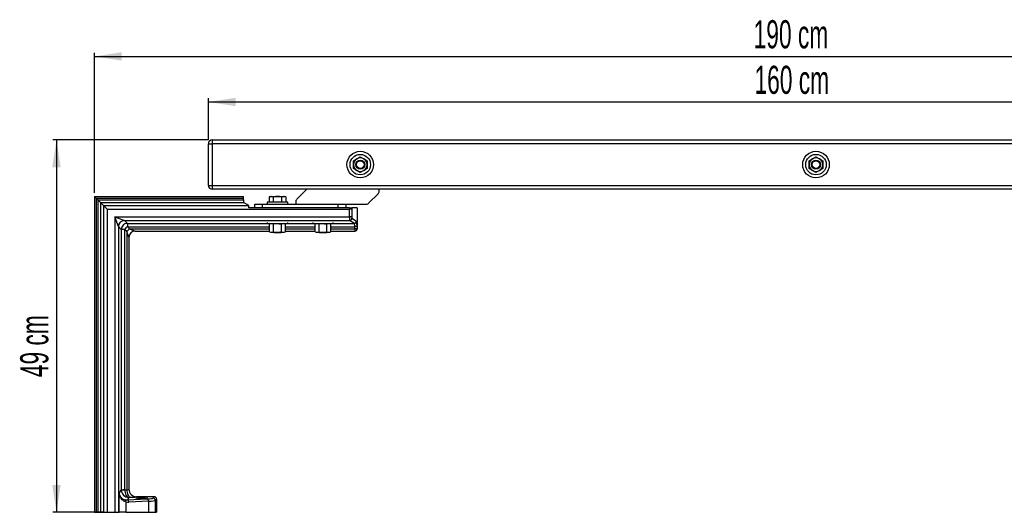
# Model space of a CAD drawing. Header units: millimetres. Extents: x 28 to 546, y 23 to 182.
# Tile 1 of 2: x 28 to 287, y 52 to 182. Entities that reach past the tile are written whole.
import ezdxf

# ---------------------------------------------------------------- set-up
doc = ezdxf.new("R2010")
doc.units = ezdxf.units.MM
doc.layers.add('FORMAT', color=7, linetype='Continuous')
doc.styles.add('SLDTEXTSTYLE0', font='TXT', dxfattribs={"width": 0.605})
doc.dimstyles.new('SLDDIMSTYLE0', dxfattribs={"dimtxt": 7.191292, "dimasz": 7.191292, "dimexe": 0, "dimexo": 0.0625, "dimgap": 1.797823, "dimtad": 1, "dimlfac": 5, "dimrnd": 1e-09, "dimzin": 12, "dimdsep": 46, "dimtxsty": 'SLDTEXTSTYLE0', "dimsah": 1, "dimcen": 0.09, "dimadec": 0, "dimazin": 3, "dimtfac": 1, "dimtofl": 0, "dimtmove": 0, "dimatfit": 3, "dimfxl": 0, "dimfrac": 2, "dimtolj": 1, "dimtzin": 12, "dimarcsym": 0})

# ---------------------------------------------------------------- blocks, each defined once
blk = doc.blocks.new('_D')
at = {"layer": 'FORMAT'}
for p, q in [((77.23, 149.96), (36.23, 149.96)), ((37.22, 149.96), (37.22, 51.86)), ((49.6, 51.86), (36.23, 51.86))]:
    blk.add_line(p, q, dxfattribs=at)
for points in [[(37.22, 149.96), (36.11, 142.77), (38.33, 142.77)], [(37.22, 51.86), (38.33, 59.06), (36.11, 59.06)]]:
    blk.add_solid(points, dxfattribs=at)
at = {"layer": 'FORMAT', "insert": (27.67, 87.47), "char_height": 7.408, "attachment_point": 1, "rotation": 90, "style": 'SLDTEXTSTYLE0'}
blk.add_mtext('49 cm', dxfattribs=at)
blk = doc.blocks.new('_D_1')
at = {"layer": 'FORMAT'}
for p, q in [((77.22, 149.95), (77.22, 160.95)), ((397.22, 149.95), (397.22, 160.95)), ((77.22, 159.96), (397.22, 159.96))]:
    blk.add_line(p, q, dxfattribs=at)
for points in [[(77.22, 159.96), (84.41, 158.86), (84.41, 161.07)], [(397.22, 159.96), (390.03, 161.07), (390.03, 158.86)]]:
    blk.add_solid(points, dxfattribs=at)
at = {"layer": 'FORMAT', "insert": (221.03, 169.51), "char_height": 7.408, "attachment_point": 1, "style": 'SLDTEXTSTYLE0'}
blk.add_mtext('160 cm', dxfattribs=at)
blk = doc.blocks.new('_D_2')
at = {"layer": 'FORMAT'}
for p, q in [((47.22, 136.05), (47.22, 172.95)), ((47.22, 171.96), (426.77, 171.96)), ((426.77, 135.6), (426.77, 172.95))]:
    blk.add_line(p, q, dxfattribs=at)
for points in [[(47.22, 171.96), (54.41, 170.86), (54.41, 173.07)], [(426.77, 171.96), (419.57, 173.07), (419.57, 170.86)]]:
    blk.add_solid(points, dxfattribs=at)
at = {"layer": 'FORMAT', "insert": (220.8, 181.51), "char_height": 7.408, "attachment_point": 1, "style": 'SLDTEXTSTYLE0'}
blk.add_mtext('190 cm', dxfattribs=at)

msp = doc.modelspace()

# ---------------------------------------------------------------- linework, layer by layer
at = {"color": 7, "linetype": 'Continuous', "lineweight": 25}
for p, q in [((77.2205, 137.9638), (77.2205, 148.9638)), ((77.2205, 148.9638), (78.2205, 148.9638)), ((78.2205, 149.9638), (78.2205, 148.9638)), ((78.2205, 149.9638), (396.2205, 149.9638)), ((78.2205, 148.9638), (78.2205, 137.9638)), ((396.2205, 148.9638), (78.2205, 148.9638)), ((116.3205, 145.0227), (117.2205, 145.5423)), ((117.2205, 145.5423), (118.1205, 145.0227)), ((236.3205, 145.0227), (237.2205, 145.5423)), ((237.2205, 145.5423), (238.1205, 145.0227)), ((115.4205, 144.5031), (116.3205, 145.0227)), ((115.4205, 143.4638), (115.4205, 144.5031)), ((118.1205, 145.0227), (119.0205, 144.5031)), ((119.0205, 144.5031), (119.0205, 143.4638)), ((235.4205, 144.5031), (236.3205, 145.0227)), ((235.4205, 143.4638), (235.4205, 144.5031)), ((238.1205, 145.0227), (239.0205, 144.5031)), ((239.0205, 144.5031), (239.0205, 143.4638)), ((116.3205, 141.905), (115.4205, 142.4246)), ((117.2205, 141.3854), (116.3205, 141.905)), ((118.1205, 141.905), (117.2205, 141.3854)), ((119.0205, 142.4246), (118.1205, 141.905)), ((236.3205, 141.905), (235.4205, 142.4246)), ((237.2205, 141.3854), (236.3205, 141.905)), ((238.1205, 141.905), (237.2205, 141.3854)), ((239.0205, 142.4246), (238.1205, 141.905)), ((77.2205, 137.9638), (78.2205, 137.9638)), ((78.2205, 137.9638), (396.2205, 137.9638)), ((78.2205, 137.9638), (78.2205, 136.9638)), ((47.2205, 135.0638), (47.2205, 51.8638)), ((47.2205, 135.0638), (47.675, 134.6094)), ((47.2205, 135.0638), (86.4274, 135.0638)), ((396.2205, 136.9638), (78.2205, 136.9638)), ((93.5205, 135.0638), (93.2266, 134.9569)), ((93.7751, 135.0638), (93.2266, 134.9569)), ((93.2266, 134.9569), (93.2266, 133.6838)), ((93.5205, 135.0638), (93.7751, 135.0638)), ((93.7751, 135.0638), (95.4205, 135.0638)), ((94.3236, 134.9569), (93.7751, 135.0638)), ((94.3236, 134.9569), (94.3236, 133.6838)), ((95.4205, 135.0638), (97.066, 135.0638)), ((97.066, 135.0638), (96.5175, 134.9569)), ((96.5175, 134.9569), (96.5175, 133.6838)), ((97.6145, 134.9569), (97.066, 135.0638)), ((97.066, 135.0638), (97.3205, 135.0638)), ((97.6145, 134.9569), (97.3205, 135.0638)), ((97.6145, 134.9569), (97.6145, 133.6838)), ((103.1205, 136.9638), (100.5134, 134.3567)), ((119.5134, 133.3567), (121.9276, 135.771)), ((122.2205, 136.4781), (122.2205, 136.9638)), ((47.675, 134.6094), (48.0859, 134.1984)), ((47.675, 134.6094), (86.4579, 134.6094)), ((47.675, 134.6094), (47.675, 51.8638)), ((48.0859, 134.1984), (48.0859, 51.8638)), ((48.0859, 134.1984), (48.843, 133.4414)), ((48.0859, 134.1984), (86.4633, 134.1984)), ((48.843, 133.4414), (49.5918, 132.6926)), ((48.843, 133.4414), (86.5126, 133.4414)), ((48.843, 133.4414), (48.843, 51.8638)), ((49.5918, 132.6926), (49.5918, 51.8638)), ((49.5918, 132.6926), (50.5913, 131.693)), ((49.5918, 132.6926), (87.8371, 132.6926)), ((86.4633, 134.1984), (86.4579, 134.6094)), ((87.8371, 132.6926), (86.5126, 133.4414)), ((89.4205, 132.0638), (89.4205, 133.0638)), ((89.4205, 133.0638), (91.4205, 133.0638)), ((91.4205, 133.0638), (91.4205, 132.0638)), ((91.4205, 133.0638), (111.4205, 133.0638)), ((92.7457, 133.5888), (92.7207, 133.5638)), ((92.7207, 133.5638), (92.7207, 133.0638)), ((95.4207, 133.5638), (92.7207, 133.5638)), ((95.4207, 133.5888), (92.7457, 133.5888)), ((93.2266, 133.6838), (94.3236, 133.6838)), ((93.7575, 133.6838), (93.7575, 133.5888)), ((94.3236, 133.6838), (96.5175, 133.6838)), ((98.0957, 133.5888), (95.4207, 133.5888)), ((98.1207, 133.5638), (95.4207, 133.5638)), ((96.5175, 133.6838), (97.6145, 133.6838)), ((97.0835, 133.5888), (97.0835, 133.6838)), ((98.1207, 133.5638), (98.0957, 133.5888)), ((98.1207, 133.0638), (98.1207, 133.5638)), ((100.2205, 133.6496), (100.2205, 133.0638)), ((111.4205, 132.0638), (111.4205, 133.0638)), ((111.4205, 133.0638), (113.4205, 133.0638)), ((113.4205, 133.0638), (118.8063, 133.0638)), ((113.4205, 133.0638), (113.4205, 132.0638)), ((50.5913, 131.693), (50.5913, 51.8638)), ((50.5913, 131.693), (114.3837, 131.693)), ((53.5504, 127.1348), (52.5508, 129.7336)), ((52.5508, 129.7336), (55.1496, 128.734)), ((52.5508, 129.7336), (114.3837, 129.7336)), ((52.5508, 129.7336), (52.5508, 51.8638)), ((114.3852, 132.0638), (87.8842, 132.0638)), ((114.3837, 129.7336), (114.3837, 131.693)), ((114.9829, 131.693), (114.3837, 131.693)), ((114.9829, 129.7336), (114.3837, 129.7336)), ((114.9829, 131.693), (114.9829, 129.7336)), ((116.4205, 132.0638), (114.996, 132.0638)), ((116.4205, 132.0638), (116.4205, 126.5638)), ((53.5504, 127.1348), (53.5504, 51.8638)), ((54.2912, 126.394), (53.5504, 127.1348)), ((55.1496, 128.734), (114.4041, 128.734)), ((55.1496, 128.734), (55.8904, 127.9932)), ((55.8904, 127.9932), (55.8904, 127.1095)), ((55.8904, 127.1095), (56.4833, 126.5166)), ((92.7205, 128.2408), (92.7205, 127.8238)), ((95.4205, 127.8238), (92.7205, 127.8238)), ((93.6205, 127.8238), (93.3421, 127.7492)), ((93.8617, 127.8238), (93.3421, 127.7492)), ((93.3421, 125.7385), (93.3421, 127.7492)), ((94.3813, 127.7492), (93.8617, 127.8238)), ((95.4205, 127.8238), (94.3813, 127.7492)), ((94.3813, 125.7385), (94.3813, 127.7492)), ((98.1205, 127.8238), (95.4205, 127.8238)), ((96.9794, 127.8238), (96.4598, 127.7492)), ((96.4598, 125.7385), (96.4598, 127.7492)), ((97.499, 127.7492), (96.9794, 127.8238)), ((97.499, 127.7492), (97.2205, 127.8238)), ((97.499, 125.7385), (97.499, 127.7492)), ((98.1205, 127.8238), (98.1205, 128.2408)), ((104.7205, 128.2408), (104.7205, 127.8238)), ((107.4205, 127.8238), (104.7205, 127.8238)), ((105.6205, 127.8238), (105.3421, 127.7492)), ((105.8617, 127.8238), (105.3421, 127.7492)), ((105.3421, 125.7385), (105.3421, 127.7492)), ((106.3813, 127.7492), (105.8617, 127.8238)), ((107.4205, 127.8238), (106.3813, 127.7492)), ((106.3813, 125.7385), (106.3813, 127.7492)), ((110.1205, 127.8238), (107.4205, 127.8238)), ((108.9794, 127.8238), (108.4598, 127.7492)), ((108.4598, 125.7385), (108.4598, 127.7492)), ((109.499, 127.7492), (108.9794, 127.8238)), ((109.499, 127.7492), (109.2205, 127.8238)), ((109.499, 125.7385), (109.499, 127.7492)), ((110.1205, 127.8238), (110.1205, 128.2408)), ((115.6658, 127.9932), (114.4041, 128.734)), ((115.0032, 129.3337), (116.265, 128.5929)), ((115.7809, 126.5166), (115.7654, 127.1095)), ((116.3646, 127.3779), (116.3801, 126.785)), ((54.2912, 126.394), (54.2912, 57.8141)), ((55.1749, 126.394), (54.2912, 126.394)), ((55.1749, 126.394), (55.1749, 57.8141)), ((55.7677, 125.8011), (55.1749, 126.394)), ((55.7677, 125.8011), (55.7677, 57.8116)), ((56.3205, 124.3638), (55.7677, 125.8011)), ((56.4833, 126.5166), (57.9205, 125.9638)), ((57.9205, 125.9638), (93.3421, 125.9638)), ((93.3421, 125.7385), (93.6205, 125.6638)), ((93.3421, 125.7385), (93.8617, 125.6638)), ((93.6205, 125.6638), (93.8617, 125.6638)), ((93.8617, 125.6638), (94.3813, 125.7385)), ((93.8617, 125.6638), (95.4205, 125.6638)), ((94.2924, 125.6638), (94.4352, 125.5638)), ((94.3813, 125.7385), (95.4205, 125.6638)), ((94.4352, 125.5638), (96.4058, 125.5638)), ((95.4205, 125.6638), (96.9794, 125.6638)), ((96.4058, 125.5638), (96.5486, 125.6638)), ((96.4598, 125.7385), (96.9794, 125.6638)), ((96.9794, 125.6638), (97.499, 125.7385)), ((96.9794, 125.6638), (97.2205, 125.6638)), ((97.2205, 125.6638), (97.499, 125.7385)), ((97.499, 125.9638), (105.3421, 125.9638)), ((105.3421, 125.7385), (105.6205, 125.6638)), ((105.3421, 125.7385), (105.8617, 125.6638)), ((105.6205, 125.6638), (105.8617, 125.6638)), ((105.8617, 125.6638), (106.3813, 125.7385)), ((105.8617, 125.6638), (107.4205, 125.6638)), ((106.2924, 125.6638), (106.4352, 125.5638)), ((106.3813, 125.7385), (107.4205, 125.6638)), ((106.4352, 125.5638), (108.4058, 125.5638)), ((107.4205, 125.6638), (108.9794, 125.6638)), ((108.4058, 125.5638), (108.5486, 125.6638)), ((108.4598, 125.7385), (108.9794, 125.6638)), ((108.9794, 125.6638), (109.499, 125.7385)), ((108.9794, 125.6638), (109.2205, 125.6638)), ((109.2205, 125.6638), (109.499, 125.7385)), ((109.499, 125.9638), (115.7997, 125.9638)), ((115.8197, 125.9638), (115.7997, 125.9638)), ((116.3989, 126.5638), (116.4205, 126.5638)), ((56.3205, 124.3638), (56.3205, 57.9522)), ((53.7288, 56.8563), (54.2912, 57.8141)), ((54.2912, 57.8141), (55.1749, 57.8141)), ((55.1753, 57.7961), (55.7677, 57.8116)), ((53.7288, 51.8638), (53.7288, 56.8563)), ((55.5011, 54.6135), (55.5011, 51.8638)), ((56.2829, 55.8044), (55.8888, 55.1332)), ((55.8888, 55.1332), (61.0229, 55.4)), ((56.6622, 55.8143), (56.2829, 55.8044)), ((61.4454, 54.8008), (56.3113, 54.534)), ((58.3205, 55.9695), (58.3205, 55.9549)), ((62.9882, 55.9695), (58.3205, 55.9695)), ((61.4454, 54.8008), (61.4454, 51.8638)), ((62.6205, 55.6018), (62.9882, 55.9695)), ((63.5874, 55.3703), (63.2205, 55.0034)), ((63.2205, 55.0034), (63.2205, 55.0018)), ((63.2205, 55.0018), (63.2205, 51.8638)), ((63.5874, 55.3703), (63.5874, 51.8638)), ((47.2205, 51.8638), (47.675, 51.8638)), ((47.675, 51.8638), (48.0859, 51.8638)), ((48.0859, 51.8638), (48.843, 51.8638)), ((48.843, 51.8638), (49.5918, 51.8638)), ((49.5918, 51.8638), (50.5913, 51.8638)), ((50.5913, 51.8638), (52.5508, 51.8638)), ((52.5508, 51.8638), (53.5504, 51.8638)), ((53.5504, 51.8638), (53.7288, 51.8638)), ((55.5011, 51.8638), (53.7288, 51.8638)), ((55.5011, 51.8638), (61.4454, 51.8638)), ((61.4454, 51.8638), (63.2205, 51.8638)), ((63.2205, 51.8638), (63.5874, 51.8638))]:
    msp.add_line(p, q, dxfattribs=at)
at = {"color": 8, "linetype": 'Continuous', "lineweight": 25}
for p, q in [((55.8904, 127.9932), (92.7205, 127.9932)), ((55.8904, 127.1095), (93.3421, 127.1095)), ((97.499, 127.1095), (105.3421, 127.1095)), ((98.1205, 127.9932), (104.7205, 127.9932)), ((109.499, 127.1095), (115.7654, 127.1095)), ((110.1205, 127.9932), (115.6658, 127.9932)), ((56.4833, 126.5166), (93.3421, 126.5166)), ((97.499, 126.5166), (105.3421, 126.5166)), ((109.499, 126.5166), (115.7809, 126.5166))]:
    msp.add_line(p, q, dxfattribs=at)
at = {"color": 7, "linetype": 'Continuous', "lineweight": 25, "flags": 128}
for points in [[(116.3646, 127.3779), (116.3484, 127.327), (116.3112, 127.278), (116.2542, 127.2326), (116.1795, 127.1924), (116.0898, 127.159), (115.9885, 127.1334), (115.879, 127.1168), (115.7654, 127.1095)], [(116.3801, 126.785), (116.364, 126.7341), (116.3267, 126.6851), (116.2697, 126.6397), (116.195, 126.5995), (116.1054, 126.5661), (116.004, 126.5405), (115.8945, 126.5239), (115.7809, 126.5166)], [(55.7677, 57.8116), (55.7919, 57.433), (55.8475, 57.0681), (55.9325, 56.7301), (56.044, 56.4312), (56.1779, 56.1823), (56.3292, 55.9923), (56.4926, 55.8682), (56.6622, 55.8143)]]:
    msp.add_lwpolyline(points, dxfattribs=at)
at = {"color": 7, "linetype": 'Continuous', "lineweight": 25}
for centre, radius in [((117.2205, 143.4638), 3.5), ((117.2205, 143.4638), 2.7), ((237.2205, 143.4638), 3.5), ((237.2205, 143.4638), 2.7), ((117.2205, 143.4638), 1.2), ((117.2205, 143.4638), 1), ((237.2205, 143.4638), 1.2), ((237.2205, 143.4638), 1)]:
    msp.add_circle(centre, radius, dxfattribs=at)
for centre, radius, start, end in [((78.2205, 148.9638), 1, 90, 180), ((117.2205, 143.4638), 1.8, 60, 120), ((237.2205, 143.4638), 1.8, 60, 120), ((117.2205, 143.4638), 1.8, 120, 180), ((117.2205, 143.4638), 1.8, 180, 240), ((117.2205, 143.4638), 1.8, 0, 60), ((117.2205, 143.4638), 1.8, 300, 0), ((237.2205, 143.4638), 1.8, 120, 180), ((237.2205, 143.4638), 1.8, 180, 240), ((237.2205, 143.4638), 1.8, 0, 60), ((237.2205, 143.4638), 1.8, 300, 0), ((117.2205, 143.4638), 1.8, 240, 300), ((237.2205, 143.4638), 1.8, 240, 300), ((78.2205, 137.9638), 1, 180, 270), ((121.2205, 136.4781), 1, 315, 0), ((101.2205, 133.6496), 1, 135, 180), ((118.8063, 134.0638), 1, 270, 315), ((55.1514, 127.133), 1.601, 90.063447, 179.936553), ((55.8922, 126.3922), 1.601, 90.063447, 179.936553), ((58.817, 123.4674), 4.6723, 128.783193, 141.216807), ((114.4027, 129.3346), 0.6006, 270.133684, 359.917782), ((115.6644, 128.5938), 0.6006, 270.133684, 359.917782), ((59.4099, 122.8745), 4.6723, 128.783193, 141.216807), ((57.9205, 124.3638), 1.6, 90, 180), ((115.7993, 126.5634), 0.5996, 270.039315, 0.039261), ((55.4302, 49.2618), 8.5381, 91.711222, 97.652123), ((58.3192, 57.9536), 1.9986, 180.039315, 270.039261), ((55.0006, 54.7384), 0.5158, 345.988409, 59.844506), ((55.7535, 54.5893), 0.5605, 354.345791, 76.030174), ((60.8876, 54.8561), 0.5605, 354.345791, 76.030174)]:
    msp.add_arc(centre, radius, start, end, dxfattribs=at)
for centre, major_axis, ratio, start_param, end_param in [((86.4274, 134.4638), (0, 0.6), 0.05240778, 4.95736764, 6.28318531), ((86.5142, 134.441), (0, 1), 0.05240778, 1.81577499, 3.11197169), ((87.8355, 131.693), (0, 1), 0.05240778, 5.0922692, 6.25356434), ((114.4047, 131.693), (0, 1), 0.02096311, 1.19091611, 1.57079633), ((114.4047, 129.7336), (0, 1), 0.02096311, 1.57079633, 3.11083313), ((115.0039, 131.693), (0, 0.4), 0.05240778, 0.38440139, 1.57079633), ((115.0039, 129.7336), (0, 0.4), 0.05240778, 1.57079633, 3.11083313), ((115.6623, 126.394), (0, 1.6), 0.0720607, 5.17603659, 6.25242578), ((116.2615, 126.394), (0, 2.2), 0.05240778, 5.17603659, 6.25242578), ((115.7997, 126.9638), (0, 1), 0.02096311, 2.03444394, 3.14159265), ((115.8197, 126.5638), (-0.6008, 0), 0.99862953, 1.57079633, 3.14159265), ((116.3989, 126.9638), (0, 0.4), 0.05240778, 2.03444394, 3.14159265), ((56.2968, 57.8254), (1.8184, 0.851), 0.99432653, 2.7073248, 2.75254304), ((56.2829, 57.8016), (-1.154, 1.637), 0.99168913, 0.99966068, 2.5236292), ((55.5813, 57.8254), (0.349, 0.2149), 0.9689188, 2.60366227, 2.64888051), ((56.2829, 57.8016), (-0.0704, 1.9988), 0.55361339, 1.55409596, 3.07806448), ((55.3205, 57.9522), (1, 0), 0.15722334, 5.17603659, 6.28318531), ((58.3205, 57.9722), (0, 2.0027), 0.99862953, 1.57079633, 3.14159265), ((55.8931, 57.1378), (1.8106, 1.1172), 0.92255231, 3.88600838, 4.19283013), ((56.3156, 57.1378), (2.3298, 1.416), 0.93977976, 3.88499235, 4.1918141), ((55.3205, 55.9549), (3, 0), 0.05240778, 5.17603659, 6.28318531), ((57.2205, 55.601), (5.4, 0), 0.05240778, 5.49360307, 6.28601829), ((57.2205, 55.0018), (6, 0), 0.047167, 5.49360307, 6.28318531), ((62.9866, 55.3687), (-0.4254, -0.4254), 0.99726469, 2.35756402, 3.92562129)]:
    msp.add_ellipse(centre, major_axis=major_axis, ratio=ratio, start_param=start_param, end_param=end_param, dxfattribs=at)
msp.add_ellipse((59.6205, 55.6025), major_axis=(1.5347, 0), ratio=0.0524078, dxfattribs=at)
for points, knots in [([(115.4205, 142.4246), (115.4205, 142.5032), (115.4205, 142.8479), (115.4205, 143.1955), (115.4205, 143.4638)], [0, 0, 0, 0, 0.228045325, 1, 1, 1, 1]), ([(119.0205, 143.4638), (119.0205, 143.1955), (119.0205, 142.8479), (119.0205, 142.5032), (119.0205, 142.4246)], [0, 0, 0, 0, 0.771954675, 1, 1, 1, 1]), ([(235.4205, 142.4246), (235.4205, 142.5032), (235.4205, 142.8479), (235.4205, 143.1955), (235.4205, 143.4638)], [0, 0, 0, 0, 0.228045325, 1, 1, 1, 1]), ([(239.0205, 143.4638), (239.0205, 143.1955), (239.0205, 142.8479), (239.0205, 142.5032), (239.0205, 142.4246)], [0, 0, 0, 0, 0.771954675, 1, 1, 1, 1]), ([(95.4205, 135.0638), (95.1383, 135.0515), (94.7703, 135.0353), (94.408, 134.9717), (94.3236, 134.9569)], [0, 0, 0, 0, 0.766901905, 1, 1, 1, 1]), ([(96.5175, 134.9569), (96.5036, 134.9594), (96.142, 135.0248), (95.7742, 135.0447), (95.4205, 135.0638)], [0, 0, 0, 0, 0.038413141, 1, 1, 1, 1]), ([(114.3852, 132.0638), (114.4486, 132.0638), (114.5754, 132.0638), (114.7449, 132.0638), (114.8778, 132.0638), (114.9752, 132.0638), (114.9883, 132.0638), (114.996, 132.0638)], [0, 0, 0, 0, 0.17628047, 0.35245129, 0.53167725, 0.72169348, 1, 1, 1, 1]), ([(96.4598, 127.7492), (96.3812, 127.7594), (96.0365, 127.804), (95.6889, 127.8152), (95.4205, 127.8238)], [0, 0, 0, 0, 0.22804533, 1, 1, 1, 1]), ([(108.4598, 127.7492), (108.3812, 127.7594), (108.0365, 127.804), (107.6889, 127.8152), (107.4205, 127.8238)], [0, 0, 0, 0, 0.22804533, 1, 1, 1, 1]), ([(95.4205, 125.6638), (95.6889, 125.6725), (96.0365, 125.6837), (96.3812, 125.7283), (96.4598, 125.7385)], [0, 0, 0, 0, 0.77195467, 1, 1, 1, 1]), ([(107.4205, 125.6638), (107.6889, 125.6725), (108.0365, 125.6837), (108.3812, 125.7283), (108.4598, 125.7385)], [0, 0, 0, 0, 0.77195467, 1, 1, 1, 1]), ([(53.7288, 56.8563), (53.7289, 56.8554), (53.74, 56.6996), (53.8076, 56.3901), (54.0434, 55.9466), (54.3885, 55.5936), (54.7955, 55.328), (55.1051, 55.2322), (55.2598, 55.1844)], [0, 0, 0, 0, 0.00143035, 0.23019034, 0.45722188, 0.68403859, 0.84213078, 1, 1, 1, 1]), ([(55.5011, 54.6135), (55.3237, 54.6776), (54.9636, 54.8077), (54.4894, 55.1617), (54.0859, 55.6381), (53.8137, 56.2301), (53.7391, 56.6471), (53.7289, 56.8551), (53.7288, 56.8563)], [0, 0, 0, 0, 0.15715593, 0.31902537, 0.54205767, 0.77130936, 0.99863901, 1, 1, 1, 1]), ([(63.2205, 55.0034), (63.2137, 55.0708), (63.2001, 55.2055), (63.0962, 55.3846), (62.9437, 55.5208), (62.7782, 55.5882), (62.6673, 55.6015), (62.6236, 55.6018), (62.6205, 55.6018)], [0, 0, 0, 0, 0.21496171, 0.4299223, 0.6449153, 0.85997886, 0.9900373, 1, 1, 1, 1])]:
    msp.add_open_spline(points, degree=3, knots=knots, dxfattribs=at)

# ---------------------------------------------------------------- dimensions: what is measured, and where the dimension line sits
at = {"layer": 'FORMAT'}
for base, p1, p2, picture, middle in [((426.7661, 171.9638), (47.2205, 135.0638), (426.7661, 134.6094), '_D_2', (236.9933, 171.9638)), ((397.2205, 159.9638), (77.2205, 148.9638), (397.2205, 148.9638), '_D_1', (237.2205, 159.9638))]:
    dim = msp.add_linear_dim(base=base, p1=p1, p2=p2, dimstyle='SLDDIMSTYLE0', dxfattribs=at)
    dim.commit()
    dim.dimension.update_dxf_attribs({"geometry": picture, "text_midpoint": middle, "dimtype": 160})
dim = msp.add_linear_dim(base=(37.2205, 51.8638), p1=(78.2205, 149.9638), p2=(50.5913, 51.8638), angle=90, dimstyle='SLDDIMSTYLE0', dxfattribs=at)
dim.commit()
dim.dimension.update_dxf_attribs({"geometry": '_D', "text_midpoint": (37.2205, 100.9138), "dimtype": 160})

doc.saveas('drawing.dxf')
